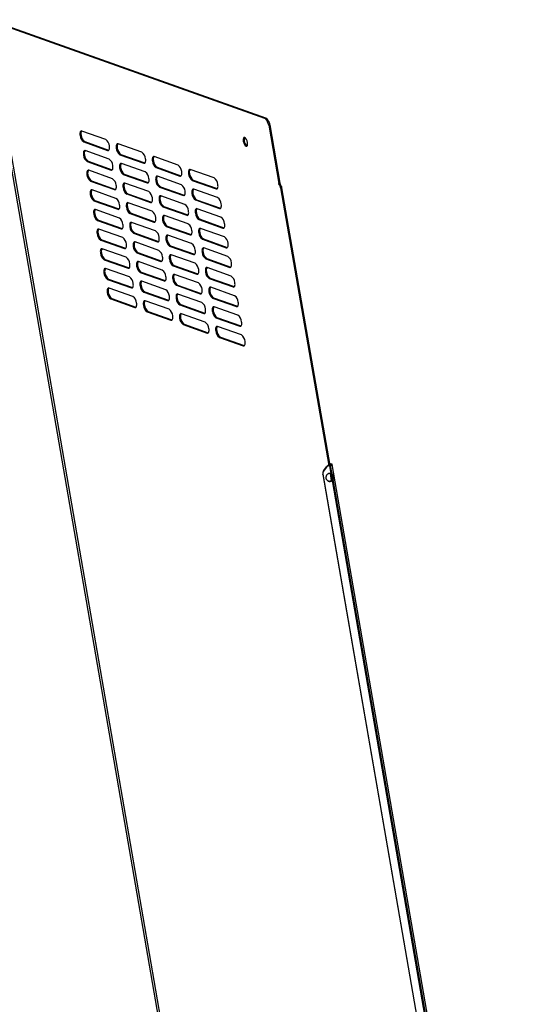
# Model space of a CAD drawing. Header units: millimetres. Extents: x -365 to 375, y -176 to 680.
# Tile 4 of 4: x -1 to 220, y 252 to 680. Entities that reach past the tile are written whole.
import ezdxf

# ---------------------------------------------------------------- set-up
doc = ezdxf.new("R2010")
doc.units = ezdxf.units.MM

msp = doc.modelspace()

# ---------------------------------------------------------------- linework, layer by layer
at = {"color": 7, "linetype": 'Continuous', "lineweight": 25}
for p, q in [((-15.37, 680.07), (70, 187.11)), ((71.07, 187.19), (-14.3, 680.15)), ((-14.3, 680.15), (105.99, 637.55)), ((-13.86, 680.29), (106.42, 637.69)), ((105.99, 637.55), (106.42, 637.69)), ((107.18, 636.9), (106.75, 636.76)), ((107.28, 635.84), (106.75, 636.76)), ((107.18, 636.9), (107.71, 635.97)), ((107.28, 635.84), (107.71, 635.97)), ((108.22, 634.53), (107.79, 634.4)), ((107.79, 634.4), (112.18, 609.03)), ((108.22, 634.53), (112.61, 609.17)), ((26.17, 630.07), (25.73, 629.94)), ((36.89, 628.21), (26.5, 631.89)), ((27.76, 627.28), (27.32, 627.15)), ((27.32, 627.15), (37.71, 623.47)), ((27.76, 627.28), (38.14, 623.61)), ((52.61, 622.64), (42.22, 626.32)), ((97.12, 627.64), (96.68, 627.5)), ((27.64, 621.54), (27.21, 621.4)), ((38.37, 619.68), (27.98, 623.36)), ((38.14, 623.61), (37.71, 623.47)), ((38.14, 623.61), (38.24, 623.58)), ((41.89, 624.5), (41.45, 624.37)), ((43.48, 621.72), (43.04, 621.58)), ((43.04, 621.58), (53.43, 617.9)), ((43.48, 621.72), (53.86, 618.04)), ((68.33, 617.07), (57.95, 620.75)), ((29.23, 618.75), (28.8, 618.62)), ((28.8, 618.62), (39.19, 614.94)), ((29.23, 618.75), (39.62, 615.07)), ((54.09, 614.11), (43.7, 617.79)), ((53.86, 618.04), (53.43, 617.9)), ((53.86, 618.04), (53.97, 618.01)), ((57.61, 618.94), (57.18, 618.8)), ((29.12, 613.01), (28.69, 612.87)), ((39.84, 611.15), (29.46, 614.82)), ((39.62, 615.07), (39.19, 614.94)), ((39.62, 615.07), (39.72, 615.05)), ((43.36, 615.97), (42.93, 615.84)), ((44.96, 613.18), (44.52, 613.05)), ((44.52, 613.05), (54.91, 609.37)), ((44.96, 613.18), (55.34, 609.51)), ((59.2, 616.15), (58.77, 616.01)), ((58.77, 616.01), (69.15, 612.33)), ((59.2, 616.15), (69.59, 612.47)), ((69.81, 608.54), (59.42, 612.22)), ((69.59, 612.47), (69.15, 612.33)), ((69.59, 612.47), (69.69, 612.44)), ((73.33, 613.37), (72.9, 613.23)), ((84.05, 611.51), (73.67, 615.19)), ((30.71, 610.22), (30.28, 610.08)), ((30.28, 610.08), (40.66, 606.41)), ((30.71, 610.22), (41.1, 606.54)), ((55.57, 605.58), (45.18, 609.26)), ((55.34, 609.51), (54.91, 609.37)), ((55.34, 609.51), (55.44, 609.48)), ((59.09, 610.4), (58.65, 610.27)), ((74.92, 610.58), (74.49, 610.45)), ((74.49, 610.45), (84.87, 606.77)), ((74.92, 610.58), (85.31, 606.9)), ((112.18, 609.03), (112.61, 609.17)), ((112.87, 608.45), (112.43, 608.31)), ((112.43, 608.31), (112.7, 607.85)), ((112.7, 607.85), (113.13, 607.99)), ((112.87, 608.45), (113.13, 607.99)), ((30.6, 604.48), (30.16, 604.34)), ((41.32, 602.61), (30.93, 606.29)), ((41.1, 606.54), (40.66, 606.41)), ((41.1, 606.54), (41.2, 606.51)), ((44.84, 607.44), (44.41, 607.3)), ((46.43, 604.65), (46, 604.52)), ((46, 604.52), (56.39, 600.84)), ((46.43, 604.65), (56.82, 600.97)), ((60.68, 607.62), (60.24, 607.48)), ((60.24, 607.48), (70.63, 603.8)), ((60.68, 607.62), (71.06, 603.94)), ((71.29, 600.01), (60.9, 603.69)), ((71.06, 603.94), (70.63, 603.8)), ((71.06, 603.94), (71.17, 603.91)), ((74.81, 604.84), (74.37, 604.7)), ((85.53, 602.97), (75.14, 606.65)), ((85.31, 606.9), (84.87, 606.77)), ((85.31, 606.9), (85.41, 606.87)), ((113.39, 607.27), (112.95, 607.13)), ((112.95, 607.13), (133.84, 486.49)), ((113.39, 607.27), (134.29, 486.57)), ((32.19, 601.69), (31.76, 601.55)), ((31.76, 601.55), (42.14, 597.87)), ((32.19, 601.69), (42.58, 598.01)), ((57.04, 597.05), (46.66, 600.72)), ((56.82, 600.97), (56.39, 600.84)), ((56.82, 600.97), (56.92, 600.95)), ((60.56, 601.87), (60.13, 601.74)), ((76.4, 602.05), (75.97, 601.91)), ((75.97, 601.91), (86.35, 598.23)), ((76.4, 602.05), (86.79, 598.37)), ((32.08, 595.94), (31.64, 595.81)), ((42.8, 594.08), (32.41, 597.76)), ((42.58, 598.01), (42.14, 597.87)), ((42.58, 598.01), (42.68, 597.98)), ((46.32, 598.91), (45.89, 598.77)), ((47.91, 596.12), (47.48, 595.98)), ((47.48, 595.98), (57.86, 592.31)), ((47.91, 596.12), (58.3, 592.44)), ((62.15, 599.08), (61.72, 598.95)), ((61.72, 598.95), (72.11, 595.27)), ((62.15, 599.08), (72.54, 595.41)), ((72.76, 591.48), (62.38, 595.16)), ((72.54, 595.41), (72.11, 595.27)), ((72.54, 595.41), (72.64, 595.38)), ((76.29, 596.3), (75.85, 596.17)), ((87.01, 594.44), (76.62, 598.12)), ((86.79, 598.37), (86.35, 598.23)), ((86.79, 598.37), (86.89, 598.34)), ((33.67, 593.16), (33.23, 593.02)), ((33.23, 593.02), (43.62, 589.34)), ((33.67, 593.16), (44.05, 589.48)), ((58.52, 588.51), (48.13, 592.19)), ((58.3, 592.44), (57.86, 592.31)), ((58.3, 592.44), (58.4, 592.41)), ((62.04, 593.34), (61.61, 593.2)), ((77.88, 593.52), (77.44, 593.38)), ((77.44, 593.38), (87.83, 589.7)), ((77.88, 593.52), (88.26, 589.84)), ((33.55, 587.41), (33.12, 587.28)), ((44.28, 585.55), (33.89, 589.23)), ((44.05, 589.48), (43.62, 589.34)), ((44.05, 589.48), (44.15, 589.45)), ((47.8, 590.38), (47.36, 590.24)), ((49.39, 587.59), (48.95, 587.45)), ((48.95, 587.45), (59.34, 583.77)), ((49.39, 587.59), (59.77, 583.91)), ((63.63, 590.55), (63.2, 590.42)), ((63.2, 590.42), (73.59, 586.74)), ((63.63, 590.55), (74.02, 586.87)), ((74.24, 582.95), (63.86, 586.62)), ((74.02, 586.87), (73.59, 586.74)), ((74.02, 586.87), (74.12, 586.85)), ((77.76, 587.77), (77.33, 587.64)), ((88.49, 585.91), (78.1, 589.59)), ((88.26, 589.84), (87.83, 589.7)), ((88.26, 589.84), (88.36, 589.81)), ((35.14, 584.62), (34.71, 584.49)), ((34.71, 584.49), (45.1, 580.81)), ((35.14, 584.62), (45.53, 580.95)), ((60, 579.98), (49.61, 583.66)), ((59.77, 583.91), (59.34, 583.77)), ((59.77, 583.91), (59.88, 583.88)), ((63.52, 584.81), (63.09, 584.67)), ((79.35, 584.98), (78.92, 584.85)), ((78.92, 584.85), (89.31, 581.17)), ((79.35, 584.98), (89.74, 581.31)), ((35.03, 578.88), (34.6, 578.74)), ((45.75, 577.02), (35.37, 580.7)), ((45.53, 580.95), (45.1, 580.81)), ((45.53, 580.95), (45.63, 580.92)), ((49.27, 581.84), (48.84, 581.71)), ((50.87, 579.06), (50.43, 578.92)), ((50.43, 578.92), (60.82, 575.24)), ((50.87, 579.06), (61.25, 575.38)), ((65.11, 582.02), (64.68, 581.88)), ((64.68, 581.88), (75.06, 578.21)), ((65.11, 582.02), (75.5, 578.34)), ((75.72, 574.41), (65.33, 578.09)), ((75.5, 578.34), (75.06, 578.21)), ((75.5, 578.34), (75.6, 578.31)), ((79.24, 579.24), (78.81, 579.11)), ((89.96, 577.38), (79.58, 581.06)), ((89.74, 581.31), (89.31, 581.17)), ((89.74, 581.31), (89.84, 581.28)), ((36.62, 576.09), (36.19, 575.96)), ((36.19, 575.96), (46.57, 572.28)), ((36.62, 576.09), (47.01, 572.41)), ((61.48, 571.45), (51.09, 575.13)), ((61.25, 575.38), (60.82, 575.24)), ((61.25, 575.38), (61.35, 575.35)), ((65, 576.28), (64.56, 576.14)), ((80.83, 576.45), (80.4, 576.32)), ((80.4, 576.32), (90.78, 572.64)), ((80.83, 576.45), (91.22, 572.77)), ((36.51, 570.35), (36.07, 570.21)), ((47.23, 568.49), (36.84, 572.16)), ((47.01, 572.41), (46.57, 572.28)), ((47.01, 572.41), (47.11, 572.39)), ((50.75, 573.31), (50.32, 573.18)), ((52.34, 570.52), (51.91, 570.39)), ((51.91, 570.39), (62.3, 566.71)), ((52.34, 570.52), (62.73, 566.85)), ((66.59, 573.49), (66.15, 573.35)), ((66.15, 573.35), (76.54, 569.67)), ((66.59, 573.49), (76.97, 569.81)), ((77.2, 565.88), (66.81, 569.56)), ((76.97, 569.81), (76.54, 569.67)), ((76.97, 569.81), (77.07, 569.78)), ((80.72, 570.71), (80.28, 570.57)), ((91.44, 568.85), (81.05, 572.53)), ((91.22, 572.77), (90.78, 572.64)), ((91.22, 572.77), (91.32, 572.75)), ((38.1, 567.56), (37.67, 567.42)), ((37.67, 567.42), (48.05, 563.75)), ((38.1, 567.56), (48.49, 563.88)), ((62.95, 562.92), (52.57, 566.6)), ((62.73, 566.85), (62.3, 566.71)), ((62.73, 566.85), (62.83, 566.82)), ((66.47, 567.74), (66.04, 567.61)), ((68.06, 564.96), (67.63, 564.82)), ((68.06, 564.96), (78.45, 561.28)), ((82.31, 567.92), (81.88, 567.79)), ((81.88, 567.79), (92.26, 564.11)), ((82.31, 567.92), (92.69, 564.24)), ((37.99, 561.82), (37.55, 561.68)), ((48.71, 559.95), (38.32, 563.63)), ((48.49, 563.88), (48.05, 563.75)), ((48.49, 563.88), (48.59, 563.85)), ((52.23, 564.78), (51.8, 564.64)), ((53.82, 561.99), (53.39, 561.86)), ((53.39, 561.86), (63.77, 558.18)), ((53.82, 561.99), (64.21, 558.31)), ((67.63, 564.82), (78.02, 561.14)), ((78.67, 557.35), (68.29, 561.03)), ((78.45, 561.28), (78.02, 561.14)), ((78.45, 561.28), (78.55, 561.25)), ((82.2, 562.18), (81.76, 562.04)), ((92.92, 560.31), (82.53, 563.99)), ((92.69, 564.24), (92.26, 564.11)), ((92.69, 564.24), (92.8, 564.21)), ((39.58, 559.03), (39.14, 558.89)), ((39.14, 558.89), (49.53, 555.21)), ((39.58, 559.03), (49.96, 555.35)), ((64.43, 554.39), (54.04, 558.06)), ((64.21, 558.31), (63.77, 558.18)), ((64.21, 558.31), (64.31, 558.29)), ((67.95, 559.21), (67.52, 559.08)), ((69.54, 556.42), (69.11, 556.29)), ((69.54, 556.42), (79.93, 552.75)), ((83.79, 559.39), (83.35, 559.25)), ((83.35, 559.25), (93.74, 555.57)), ((83.79, 559.39), (94.17, 555.71)), ((49.96, 555.35), (49.53, 555.21)), ((49.96, 555.35), (50.06, 555.32)), ((53.71, 556.25), (53.27, 556.11)), ((55.3, 553.46), (54.86, 553.32)), ((54.86, 553.32), (65.25, 549.65)), ((55.3, 553.46), (65.68, 549.78)), ((69.11, 556.29), (79.5, 552.61)), ((80.15, 548.82), (69.77, 552.5)), ((79.93, 552.75), (79.5, 552.61)), ((79.93, 552.75), (80.03, 552.72)), ((83.67, 553.64), (83.24, 553.51)), ((94.4, 551.78), (84.01, 555.46)), ((94.17, 555.71), (93.74, 555.57)), ((94.17, 555.71), (94.27, 555.68)), ((65.68, 549.78), (65.25, 549.65)), ((65.68, 549.78), (65.79, 549.75)), ((69.43, 550.68), (69, 550.54)), ((71.02, 547.89), (70.59, 547.76)), ((71.02, 547.89), (81.41, 544.21)), ((85.26, 550.86), (84.83, 550.72)), ((84.83, 550.72), (95.22, 547.04)), ((85.26, 550.86), (95.65, 547.18)), ((70.59, 547.76), (80.97, 544.08)), ((81.41, 544.21), (80.97, 544.08)), ((81.41, 544.21), (81.51, 544.19)), ((85.15, 545.11), (84.72, 544.98)), ((95.87, 543.25), (85.49, 546.93)), ((95.65, 547.18), (95.22, 547.04)), ((95.65, 547.18), (95.75, 547.15)), ((86.74, 542.32), (86.31, 542.19)), ((86.31, 542.19), (96.69, 538.51)), ((86.74, 542.32), (97.13, 538.65)), ((97.13, 538.65), (96.69, 538.51)), ((97.13, 538.65), (97.23, 538.62)), ((131.6, 484.21), (132.88, 485.97)), ((131.6, 484.21), (131.64, 484.08)), ((132.92, 485.84), (131.64, 484.08)), ((132.92, 485.84), (132.88, 485.97)), ((134.15, 486.54), (133.66, 486.45)), ((133.66, 486.45), (133.7, 486.32)), ((134.19, 486.41), (133.7, 486.32)), ((134.13, 487.49), (135.21, 487.11)), ((134.15, 486.54), (134.19, 486.41)), ((134.18, 487.18), (134.78, 486.97)), ((134.19, 486.41), (134.79, 482.94)), ((135.36, 482.75), (134.7, 486.54)), ((134.78, 486.97), (135.21, 487.11)), ((134.78, 486.97), (134.81, 486.81)), ((219.8, -0.58), (135.37, 486.98)), ((131.29, 482.63), (131.26, 482.76)), ((131.26, 482.76), (214.59, 1.52)), ((131.29, 482.63), (214.63, 1.39)), ((134.45, 482.99), (134.98, 479.91)), ((135.36, 482.75), (134.79, 482.94)), ((134.93, 482.83), (135.39, 480.22)), ((135.27, 480.07), (135.54, 480.43)), ((135.27, 480.07), (135.31, 479.94)), ((135.31, 479.94), (135.77, 480.35)), ((135.31, 479.94), (217.41, 5.81)), ((135.66, 481.79), (136.1, 481.8)), ((217.98, 5.62), (135.77, 480.35))]:
    msp.add_line(p, q, dxfattribs=at)
at = {"color": 7, "linetype": 'Continuous', "lineweight": 25, "flags": 128}
for points in [[(26.5, 631.89), (26.28, 631.92), (26.08, 631.87), (25.92, 631.72), (25.79, 631.49), (25.7, 631.18), (25.67, 630.81), (25.67, 630.39), (25.73, 629.94)], [(37.71, 623.47), (37.93, 623.43), (38.13, 623.49), (38.3, 623.64), (38.42, 623.87), (38.51, 624.18), (38.55, 624.55), (38.54, 624.97), (38.48, 625.42)], [(42.22, 626.32), (42, 626.36), (41.8, 626.3), (41.64, 626.15), (41.51, 625.92), (41.42, 625.61), (41.39, 625.24), (41.4, 624.82), (41.45, 624.37)], [(98.53, 626.85), (98.33, 627.58), (98.03, 628.25), (97.66, 628.76), (97.28, 629.02), (96.96, 629.01), (96.73, 628.71), (96.63, 628.18), (96.68, 627.5)], [(96.68, 627.5), (96.88, 626.77), (97.18, 626.1), (97.55, 625.59), (97.92, 625.33), (98.25, 625.34), (98.48, 625.64), (98.58, 626.17), (98.53, 626.85)], [(27.98, 623.36), (27.76, 623.39), (27.56, 623.34), (27.39, 623.19), (27.27, 622.96), (27.18, 622.65), (27.14, 622.28), (27.15, 621.86), (27.21, 621.4)], [(57.95, 620.75), (57.72, 620.79), (57.53, 620.73), (57.36, 620.59), (57.23, 620.35), (57.15, 620.05), (57.11, 619.68), (57.12, 619.26), (57.18, 618.8)], [(39.19, 614.94), (39.41, 614.9), (39.61, 614.96), (39.77, 615.11), (39.9, 615.34), (39.99, 615.64), (40.02, 616.01), (40.01, 616.44), (39.96, 616.89)], [(43.7, 617.79), (43.48, 617.82), (43.28, 617.77), (43.11, 617.62), (42.99, 617.39), (42.9, 617.08), (42.86, 616.71), (42.87, 616.29), (42.93, 615.84)], [(53.43, 617.9), (53.65, 617.87), (53.85, 617.92), (54.02, 618.07), (54.15, 618.3), (54.23, 618.61), (54.27, 618.98), (54.26, 619.4), (54.2, 619.85)], [(29.46, 614.82), (29.23, 614.86), (29.04, 614.8), (28.87, 614.66), (28.74, 614.43), (28.66, 614.12), (28.62, 613.75), (28.63, 613.33), (28.69, 612.87)], [(59.42, 612.22), (59.2, 612.26), (59, 612.2), (58.84, 612.05), (58.71, 611.82), (58.62, 611.52), (58.59, 611.14), (58.6, 610.72), (58.65, 610.27)], [(69.15, 612.33), (69.38, 612.3), (69.57, 612.35), (69.74, 612.5), (69.87, 612.73), (69.95, 613.04), (69.99, 613.41), (69.98, 613.83), (69.92, 614.29)], [(73.67, 615.19), (73.44, 615.22), (73.25, 615.16), (73.08, 615.02), (72.95, 614.79), (72.87, 614.48), (72.83, 614.11), (72.84, 613.69), (72.9, 613.23)], [(40.66, 606.41), (40.89, 606.37), (41.09, 606.43), (41.25, 606.57), (41.38, 606.8), (41.46, 607.11), (41.5, 607.48), (41.49, 607.9), (41.43, 608.36)], [(45.18, 609.26), (44.96, 609.29), (44.76, 609.24), (44.59, 609.09), (44.46, 608.86), (44.38, 608.55), (44.34, 608.18), (44.35, 607.76), (44.41, 607.3)], [(54.91, 609.37), (55.13, 609.33), (55.33, 609.39), (55.5, 609.54), (55.62, 609.77), (55.71, 610.08), (55.75, 610.45), (55.74, 610.87), (55.68, 611.32)], [(84.87, 606.77), (85.1, 606.73), (85.3, 606.79), (85.46, 606.93), (85.59, 607.17), (85.67, 607.47), (85.71, 607.84), (85.7, 608.26), (85.64, 608.72)], [(30.93, 606.29), (30.71, 606.33), (30.51, 606.27), (30.35, 606.13), (30.22, 605.89), (30.14, 605.59), (30.1, 605.22), (30.11, 604.79), (30.16, 604.34)], [(60.9, 603.69), (60.68, 603.72), (60.48, 603.67), (60.31, 603.52), (60.19, 603.29), (60.1, 602.98), (60.06, 602.61), (60.07, 602.19), (60.13, 601.74)], [(70.63, 603.8), (70.85, 603.77), (71.05, 603.82), (71.22, 603.97), (71.34, 604.2), (71.43, 604.51), (71.47, 604.88), (71.46, 605.3), (71.4, 605.75)], [(75.14, 606.65), (74.92, 606.69), (74.72, 606.63), (74.56, 606.49), (74.43, 606.25), (74.35, 605.95), (74.31, 605.58), (74.32, 605.16), (74.37, 604.7)], [(42.14, 597.87), (42.36, 597.84), (42.56, 597.89), (42.73, 598.04), (42.86, 598.27), (42.94, 598.58), (42.98, 598.95), (42.97, 599.37), (42.91, 599.83)], [(46.66, 600.72), (46.43, 600.76), (46.24, 600.7), (46.07, 600.56), (45.94, 600.33), (45.86, 600.02), (45.82, 599.65), (45.83, 599.23), (45.89, 598.77)], [(56.39, 600.84), (56.61, 600.8), (56.81, 600.86), (56.97, 601.01), (57.1, 601.24), (57.19, 601.54), (57.22, 601.92), (57.21, 602.34), (57.16, 602.79)], [(86.35, 598.23), (86.57, 598.2), (86.77, 598.26), (86.94, 598.4), (87.07, 598.63), (87.15, 598.94), (87.19, 599.31), (87.18, 599.73), (87.12, 600.19)], [(32.41, 597.76), (32.19, 597.8), (31.99, 597.74), (31.83, 597.59), (31.7, 597.36), (31.61, 597.05), (31.58, 596.68), (31.58, 596.26), (31.64, 595.81)], [(62.38, 595.16), (62.16, 595.19), (61.96, 595.14), (61.79, 594.99), (61.66, 594.76), (61.58, 594.45), (61.54, 594.08), (61.55, 593.66), (61.61, 593.2)], [(72.11, 595.27), (72.33, 595.23), (72.53, 595.29), (72.69, 595.44), (72.82, 595.67), (72.91, 595.98), (72.95, 596.35), (72.94, 596.77), (72.88, 597.22)], [(76.62, 598.12), (76.4, 598.16), (76.2, 598.1), (76.04, 597.95), (75.91, 597.72), (75.82, 597.42), (75.78, 597.04), (75.79, 596.62), (75.85, 596.17)], [(43.62, 589.34), (43.84, 589.31), (44.04, 589.36), (44.21, 589.51), (44.33, 589.74), (44.42, 590.05), (44.46, 590.42), (44.45, 590.84), (44.39, 591.29)], [(48.13, 592.19), (47.91, 592.23), (47.71, 592.17), (47.55, 592.03), (47.42, 591.79), (47.33, 591.49), (47.3, 591.12), (47.31, 590.69), (47.36, 590.24)], [(57.86, 592.31), (58.09, 592.27), (58.28, 592.33), (58.45, 592.47), (58.58, 592.7), (58.66, 593.01), (58.7, 593.38), (58.69, 593.8), (58.63, 594.26)], [(87.83, 589.7), (88.05, 589.67), (88.25, 589.72), (88.42, 589.87), (88.54, 590.1), (88.63, 590.41), (88.67, 590.78), (88.66, 591.2), (88.6, 591.65)], [(33.89, 589.23), (33.67, 589.26), (33.47, 589.21), (33.3, 589.06), (33.18, 588.83), (33.09, 588.52), (33.05, 588.15), (33.06, 587.73), (33.12, 587.28)], [(63.86, 586.62), (63.63, 586.66), (63.43, 586.6), (63.27, 586.46), (63.14, 586.23), (63.06, 585.92), (63.02, 585.55), (63.03, 585.13), (63.09, 584.67)], [(73.59, 586.74), (73.81, 586.7), (74.01, 586.76), (74.17, 586.91), (74.3, 587.14), (74.38, 587.44), (74.42, 587.82), (74.41, 588.24), (74.36, 588.69)], [(78.1, 589.59), (77.88, 589.63), (77.68, 589.57), (77.51, 589.42), (77.39, 589.19), (77.3, 588.88), (77.26, 588.51), (77.27, 588.09), (77.33, 587.64)], [(45.1, 580.81), (45.32, 580.77), (45.52, 580.83), (45.68, 580.98), (45.81, 581.21), (45.9, 581.52), (45.93, 581.89), (45.92, 582.31), (45.87, 582.76)], [(49.61, 583.66), (49.39, 583.7), (49.19, 583.64), (49.02, 583.49), (48.9, 583.26), (48.81, 582.95), (48.77, 582.58), (48.78, 582.16), (48.84, 581.71)], [(59.34, 583.77), (59.56, 583.74), (59.76, 583.79), (59.93, 583.94), (60.06, 584.17), (60.14, 584.48), (60.18, 584.85), (60.17, 585.27), (60.11, 585.73)], [(89.31, 581.17), (89.53, 581.13), (89.73, 581.19), (89.89, 581.34), (90.02, 581.57), (90.11, 581.88), (90.14, 582.25), (90.13, 582.67), (90.08, 583.12)], [(35.37, 580.7), (35.14, 580.73), (34.95, 580.68), (34.78, 580.53), (34.65, 580.3), (34.57, 579.99), (34.53, 579.62), (34.54, 579.2), (34.6, 578.74)], [(65.33, 578.09), (65.11, 578.13), (64.91, 578.07), (64.75, 577.93), (64.62, 577.69), (64.53, 577.39), (64.5, 577.02), (64.51, 576.6), (64.56, 576.14)], [(75.06, 578.21), (75.29, 578.17), (75.48, 578.23), (75.65, 578.37), (75.78, 578.61), (75.86, 578.91), (75.9, 579.28), (75.89, 579.7), (75.83, 580.16)], [(79.58, 581.06), (79.35, 581.09), (79.16, 581.04), (78.99, 580.89), (78.86, 580.66), (78.78, 580.35), (78.74, 579.98), (78.75, 579.56), (78.81, 579.11)], [(46.57, 572.28), (46.8, 572.24), (47, 572.3), (47.16, 572.45), (47.29, 572.68), (47.37, 572.98), (47.41, 573.35), (47.4, 573.78), (47.34, 574.23)], [(51.09, 575.13), (50.87, 575.16), (50.67, 575.11), (50.5, 574.96), (50.37, 574.73), (50.29, 574.42), (50.25, 574.05), (50.26, 573.63), (50.32, 573.18)], [(60.82, 575.24), (61.04, 575.21), (61.24, 575.26), (61.41, 575.41), (61.53, 575.64), (61.62, 575.95), (61.66, 576.32), (61.65, 576.74), (61.59, 577.19)], [(90.78, 572.64), (91.01, 572.6), (91.2, 572.66), (91.37, 572.81), (91.5, 573.04), (91.58, 573.34), (91.62, 573.72), (91.61, 574.14), (91.55, 574.59)], [(36.84, 572.16), (36.62, 572.2), (36.42, 572.14), (36.26, 572), (36.13, 571.77), (36.05, 571.46), (36.01, 571.09), (36.02, 570.67), (36.07, 570.21)], [(66.81, 569.56), (66.59, 569.6), (66.39, 569.54), (66.22, 569.39), (66.1, 569.16), (66.01, 568.86), (65.97, 568.48), (65.98, 568.06), (66.04, 567.61)], [(76.54, 569.67), (76.76, 569.64), (76.96, 569.7), (77.13, 569.84), (77.25, 570.07), (77.34, 570.38), (77.38, 570.75), (77.37, 571.17), (77.31, 571.63)], [(81.05, 572.53), (80.83, 572.56), (80.63, 572.5), (80.47, 572.36), (80.34, 572.13), (80.26, 571.82), (80.22, 571.45), (80.23, 571.03), (80.28, 570.57)], [(48.05, 563.75), (48.27, 563.71), (48.47, 563.77), (48.64, 563.91), (48.77, 564.14), (48.85, 564.45), (48.89, 564.82), (48.88, 565.24), (48.82, 565.7)], [(52.57, 566.6), (52.34, 566.63), (52.15, 566.58), (51.98, 566.43), (51.85, 566.2), (51.77, 565.89), (51.73, 565.52), (51.74, 565.1), (51.8, 564.64)], [(62.3, 566.71), (62.52, 566.67), (62.72, 566.73), (62.88, 566.88), (63.01, 567.11), (63.1, 567.42), (63.13, 567.79), (63.12, 568.21), (63.07, 568.66)], [(92.26, 564.11), (92.48, 564.07), (92.68, 564.13), (92.85, 564.27), (92.98, 564.51), (93.06, 564.81), (93.1, 565.18), (93.09, 565.6), (93.03, 566.06)], [(38.32, 563.63), (38.1, 563.67), (37.9, 563.61), (37.74, 563.47), (37.61, 563.23), (37.52, 562.93), (37.48, 562.56), (37.49, 562.13), (37.55, 561.68)], [(68.29, 561.03), (68.07, 561.06), (67.87, 561.01), (67.7, 560.86), (67.57, 560.63), (67.49, 560.32), (67.45, 559.95), (67.46, 559.53), (67.52, 559.08)], [(78.02, 561.14), (78.24, 561.11), (78.44, 561.16), (78.6, 561.31), (78.73, 561.54), (78.82, 561.85), (78.85, 562.22), (78.85, 562.64), (78.79, 563.09)], [(82.53, 563.99), (82.31, 564.03), (82.11, 563.97), (81.95, 563.83), (81.82, 563.59), (81.73, 563.29), (81.69, 562.92), (81.7, 562.5), (81.76, 562.04)], [(49.53, 555.21), (49.75, 555.18), (49.95, 555.23), (50.12, 555.38), (50.24, 555.61), (50.33, 555.92), (50.37, 556.29), (50.36, 556.71), (50.3, 557.17)], [(54.04, 558.06), (53.82, 558.1), (53.62, 558.04), (53.46, 557.9), (53.33, 557.67), (53.24, 557.36), (53.21, 556.99), (53.22, 556.57), (53.27, 556.11)], [(63.77, 558.18), (64, 558.14), (64.19, 558.2), (64.36, 558.35), (64.49, 558.58), (64.57, 558.88), (64.61, 559.26), (64.6, 559.68), (64.54, 560.13)], [(93.74, 555.57), (93.96, 555.54), (94.16, 555.6), (94.33, 555.74), (94.45, 555.97), (94.54, 556.28), (94.58, 556.65), (94.57, 557.07), (94.51, 557.53)], [(69.77, 552.5), (69.54, 552.53), (69.34, 552.48), (69.18, 552.33), (69.05, 552.1), (68.97, 551.79), (68.93, 551.42), (68.94, 551), (69, 550.54)], [(79.5, 552.61), (79.72, 552.57), (79.92, 552.63), (80.08, 552.78), (80.21, 553.01), (80.29, 553.32), (80.33, 553.69), (80.32, 554.11), (80.27, 554.56)], [(84.01, 555.46), (83.79, 555.5), (83.59, 555.44), (83.42, 555.29), (83.3, 555.06), (83.21, 554.76), (83.17, 554.38), (83.18, 553.96), (83.24, 553.51)], [(65.25, 549.65), (65.47, 549.61), (65.67, 549.67), (65.84, 549.81), (65.97, 550.04), (66.05, 550.35), (66.09, 550.72), (66.08, 551.14), (66.02, 551.6)], [(95.22, 547.04), (95.44, 547.01), (95.64, 547.06), (95.8, 547.21), (95.93, 547.44), (96.02, 547.75), (96.05, 548.12), (96.04, 548.54), (95.99, 548.99)], [(80.97, 544.08), (81.2, 544.04), (81.39, 544.1), (81.56, 544.25), (81.69, 544.48), (81.77, 544.78), (81.81, 545.16), (81.8, 545.58), (81.74, 546.03)], [(85.49, 546.93), (85.26, 546.97), (85.07, 546.91), (84.9, 546.76), (84.77, 546.53), (84.69, 546.22), (84.65, 545.85), (84.66, 545.43), (84.72, 544.98)], [(96.69, 538.51), (96.92, 538.47), (97.11, 538.53), (97.28, 538.68), (97.41, 538.91), (97.49, 539.22), (97.53, 539.59), (97.52, 540.01), (97.46, 540.46)]]:
    msp.add_lwpolyline(points, dxfattribs=at)
at = {"color": 7, "linetype": 'Continuous', "lineweight": 25}
for centre, radius, start, end in [((105.21, 636.03), 1.71, 25.1871, 62.7554), ((103.31, 633.63), 4.54, 9.8067, 29.1427), ((29.53, 630.26), 3.81, 184.8074, 234.6071), ((28.26, 630.74), 2.2, 147.6891, 197.7683), ((29.96, 630.39), 3.81, 184.8074, 234.6071), ((34.68, 625.1), 3.81, 4.8074, 54.6071), ((43.98, 625.17), 2.2, 147.6891, 197.7683), ((98.84, 628.16), 1.8, 151.1359, 196.9998), ((99.66, 627.65), 2.55, 180.4084, 239.7282), ((31.01, 621.72), 3.81, 184.8074, 234.6071), ((29.73, 622.21), 2.2, 147.6891, 197.7683), ((31.44, 621.86), 3.81, 184.8074, 234.6071), ((45.25, 624.69), 3.81, 184.8074, 234.6071), ((45.69, 624.82), 3.81, 184.8074, 234.6071), ((50.4, 619.53), 3.81, 4.8074, 54.6071), ((59.7, 619.61), 2.2, 147.6891, 197.7683), ((36.16, 616.57), 3.81, 4.8074, 54.6071), ((45.46, 616.64), 2.2, 147.6891, 197.7683), ((60.97, 619.12), 3.81, 184.8074, 234.6071), ((61.41, 619.26), 3.81, 184.8074, 234.6071), ((66.12, 613.97), 3.81, 4.8074, 54.6071), ((32.49, 613.19), 3.81, 184.8074, 234.6071), ((31.21, 613.68), 2.2, 147.6891, 197.7683), ((32.92, 613.33), 3.81, 184.8074, 234.6071), ((46.73, 616.16), 3.81, 184.8074, 234.6071), ((47.16, 616.29), 3.81, 184.8074, 234.6071), ((51.88, 611), 3.81, 4.8074, 54.6071), ((61.18, 611.07), 2.2, 147.6891, 197.7683), ((76.7, 613.55), 3.81, 184.8074, 234.6071), ((75.42, 614.04), 2.2, 147.6891, 197.7683), ((77.13, 613.69), 3.81, 184.8074, 234.6071), ((37.64, 608.04), 3.81, 4.8074, 54.6071), ((46.93, 608.11), 2.2, 147.6891, 197.7683), ((62.45, 610.59), 3.81, 184.8074, 234.6071), ((62.88, 610.72), 3.81, 184.8074, 234.6071), ((67.6, 605.44), 3.81, 4.8074, 54.6071), ((81.85, 608.4), 3.81, 4.8074, 54.6071), ((114.85, 609.56), 2.27, 189.8067, 209.1427), ((110.71, 606.75), 2.27, 9.8067, 29.1427), ((33.96, 604.66), 3.81, 184.8074, 234.6071), ((32.69, 605.15), 2.2, 147.6891, 197.7683), ((34.4, 604.8), 3.81, 184.8074, 234.6071), ((48.21, 607.62), 3.81, 184.8074, 234.6071), ((48.64, 607.76), 3.81, 184.8074, 234.6071), ((53.36, 602.47), 3.81, 4.8074, 54.6071), ((62.65, 602.54), 2.2, 147.6891, 197.7683), ((78.17, 605.02), 3.81, 184.8074, 234.6071), ((76.9, 605.51), 2.2, 147.6891, 197.7683), ((78.61, 605.16), 3.81, 184.8074, 234.6071), ((39.11, 599.51), 3.81, 4.8074, 54.6071), ((48.41, 599.58), 2.2, 147.6891, 197.7683), ((63.93, 602.06), 3.81, 184.8074, 234.6071), ((64.36, 602.19), 3.81, 184.8074, 234.6071), ((69.08, 596.9), 3.81, 4.8074, 54.6071), ((83.32, 599.87), 3.81, 4.8074, 54.6071), ((35.44, 596.13), 3.81, 184.8074, 234.6071), ((34.17, 596.61), 2.2, 147.6891, 197.7683), ((35.87, 596.26), 3.81, 184.8074, 234.6071), ((49.68, 599.09), 3.81, 184.8074, 234.6071), ((50.12, 599.23), 3.81, 184.8074, 234.6071), ((54.84, 593.94), 3.81, 4.8074, 54.6071), ((64.13, 594.01), 2.2, 147.6891, 197.7683), ((79.65, 596.49), 3.81, 184.8074, 234.6071), ((78.38, 596.97), 2.2, 147.6891, 197.7683), ((80.08, 596.62), 3.81, 184.8074, 234.6071), ((40.59, 590.97), 3.81, 4.8074, 54.6071), ((49.89, 591.05), 2.2, 147.6891, 197.7683), ((65.41, 593.52), 3.81, 184.8074, 234.6071), ((65.84, 593.66), 3.81, 184.8074, 234.6071), ((70.56, 588.37), 3.81, 4.8074, 54.6071), ((84.8, 591.34), 3.81, 4.8074, 54.6071), ((36.92, 587.6), 3.81, 184.8074, 234.6071), ((35.64, 588.08), 2.2, 147.6891, 197.7683), ((37.35, 587.73), 3.81, 184.8074, 234.6071), ((51.16, 590.56), 3.81, 184.8074, 234.6071), ((51.6, 590.7), 3.81, 184.8074, 234.6071), ((56.31, 585.41), 3.81, 4.8074, 54.6071), ((65.61, 585.48), 2.2, 147.6891, 197.7683), ((81.13, 587.96), 3.81, 184.8074, 234.6071), ((79.85, 588.44), 2.2, 147.6891, 197.7683), ((81.56, 588.09), 3.81, 184.8074, 234.6071), ((42.07, 582.44), 3.81, 4.8074, 54.6071), ((51.37, 582.51), 2.2, 147.6891, 197.7683), ((66.88, 584.99), 3.81, 184.8074, 234.6071), ((67.32, 585.13), 3.81, 184.8074, 234.6071), ((72.03, 579.84), 3.81, 4.8074, 54.6071), ((86.28, 582.8), 3.81, 4.8074, 54.6071), ((38.4, 579.06), 3.81, 184.8074, 234.6071), ((37.12, 579.55), 2.2, 147.6891, 197.7683), ((38.83, 579.2), 3.81, 184.8074, 234.6071), ((52.64, 582.03), 3.81, 184.8074, 234.6071), ((53.07, 582.16), 3.81, 184.8074, 234.6071), ((57.79, 576.87), 3.81, 4.8074, 54.6071), ((67.09, 576.95), 2.2, 147.6891, 197.7683), ((82.61, 579.42), 3.81, 184.8074, 234.6071), ((81.33, 579.91), 2.2, 147.6891, 197.7683), ((83.04, 579.56), 3.81, 184.8074, 234.6071), ((43.55, 573.91), 3.81, 4.8074, 54.6071), ((52.84, 573.98), 2.2, 147.6891, 197.7683), ((68.36, 576.46), 3.81, 184.8074, 234.6071), ((68.79, 576.6), 3.81, 184.8074, 234.6071), ((73.51, 571.31), 3.81, 4.8074, 54.6071), ((87.76, 574.27), 3.81, 4.8074, 54.6071), ((39.87, 570.53), 3.81, 184.8074, 234.6071), ((38.6, 571.02), 2.2, 147.6891, 197.7683), ((40.31, 570.67), 3.81, 184.8074, 234.6071), ((54.12, 573.5), 3.81, 184.8074, 234.6071), ((54.55, 573.63), 3.81, 184.8074, 234.6071), ((59.27, 568.34), 3.81, 4.8074, 54.6071), ((68.56, 568.41), 2.2, 147.6891, 197.7683), ((84.08, 570.89), 3.81, 184.8074, 234.6071), ((82.81, 571.38), 2.2, 147.6891, 197.7683), ((84.52, 571.03), 3.81, 184.8074, 234.6071), ((45.02, 565.38), 3.81, 4.8074, 54.6071), ((54.32, 565.45), 2.2, 147.6891, 197.7683), ((69.84, 567.93), 3.81, 184.8074, 234.6071), ((70.27, 568.06), 3.81, 184.8074, 234.6071), ((74.99, 562.78), 3.81, 4.8074, 54.6071), ((89.23, 565.74), 3.81, 4.8074, 54.6071), ((41.35, 562), 3.81, 184.8074, 234.6071), ((40.08, 562.49), 2.2, 147.6891, 197.7683), ((41.78, 562.14), 3.81, 184.8074, 234.6071), ((55.59, 564.96), 3.81, 184.8074, 234.6071), ((56.03, 565.1), 3.81, 184.8074, 234.6071), ((60.75, 559.81), 3.81, 4.8074, 54.6071), ((70.04, 559.88), 2.2, 147.6891, 197.7683), ((85.56, 562.36), 3.81, 184.8074, 234.6071), ((84.29, 562.85), 2.2, 147.6891, 197.7683), ((85.99, 562.5), 3.81, 184.8074, 234.6071), ((46.5, 556.85), 3.81, 4.8074, 54.6071), ((55.8, 556.92), 2.2, 147.6891, 197.7683), ((71.32, 559.4), 3.81, 184.8074, 234.6071), ((71.75, 559.53), 3.81, 184.8074, 234.6071), ((76.47, 554.24), 3.81, 4.8074, 54.6071), ((90.71, 557.21), 3.81, 4.8074, 54.6071), ((57.07, 556.43), 3.81, 184.8074, 234.6071), ((57.51, 556.57), 3.81, 184.8074, 234.6071), ((62.22, 551.28), 3.81, 4.8074, 54.6071), ((71.52, 551.35), 2.2, 147.6891, 197.7683), ((87.04, 553.83), 3.81, 184.8074, 234.6071), ((85.76, 554.31), 2.2, 147.6891, 197.7683), ((87.47, 553.96), 3.81, 184.8074, 234.6071), ((72.79, 550.86), 3.81, 184.8074, 234.6071), ((73.23, 551), 3.81, 184.8074, 234.6071), ((77.94, 545.71), 3.81, 4.8074, 54.6071), ((92.19, 548.68), 3.81, 4.8074, 54.6071), ((88.52, 545.3), 3.81, 184.8074, 234.6071), ((87.24, 545.78), 2.2, 147.6891, 197.7683), ((88.95, 545.43), 3.81, 184.8074, 234.6071), ((93.67, 540.14), 3.81, 4.8074, 54.6071), ((133.14, 483.08), 1.91, 143.6846, 189.5611), ((133.87, 485.24), 1.23, 100.2219, 143.7923), ((134.33, 481.24), 1.76, 75.002, 188.129), ((134.29, 481.33), 1.73, 191.561, 306.1103), ((134.25, 481.48), 1.74, 200.5913, 305.9517)]:
    msp.add_arc(centre, radius, start, end, dxfattribs=at)
for points, knots in [([(106.42, 637.69), (106.57, 637.61), (106.83, 637.46), (107.08, 637.07), (107.18, 636.9)], [0, 0, 0, 0, 0.55924, 1, 1, 1, 1]), ([(107.71, 635.97), (107.84, 635.72), (108.06, 635.27), (108.17, 634.76), (108.22, 634.53)], [0, 0, 0, 0, 0.55924, 1, 1, 1, 1]), ([(131.64, 484.08), (131.49, 483.82), (131.24, 483.36), (131.28, 482.85), (131.29, 482.63)], [0, 0, 0, 0, 0.55924, 1, 1, 1, 1]), ([(134.15, 486.54), (134.21, 486.56), (134.32, 486.58), (134.42, 486.61), (134.46, 486.62)], [0, 0, 0, 0, 0.55978, 1, 1, 1, 1]), ([(134.19, 486.41), (134.29, 486.43), (134.47, 486.47), (134.63, 486.52), (134.7, 486.54)], [0, 0, 0, 0, 0.559775, 1, 1, 1, 1]), ([(135.66, 481.79), (135.61, 482), (135.54, 482.31), (135.35, 482.63), (135.2, 482.76), (135.12, 482.83)], [0, 0, 0, 0, 0.48552, 0.735455, 1, 1, 1, 1]), ([(136.1, 481.8), (136.08, 481.91), (136.03, 482.12), (135.9, 482.38), (135.69, 482.59), (135.47, 482.69), (135.36, 482.75)], [0, 0, 0, 0, 0.218949, 0.44835, 0.704743, 1, 1, 1, 1]), ([(135.54, 480.43), (135.58, 480.54), (135.68, 480.75), (135.73, 481.22), (135.69, 481.56), (135.66, 481.79)], [0, 0, 0, 0, 0.254722, 0.500556, 1, 1, 1, 1]), ([(135.77, 480.35), (135.85, 480.46), (136.01, 480.67), (136.12, 481.05), (136.15, 481.44), (136.12, 481.68), (136.1, 481.8)], [0, 0, 0, 0, 0.270252, 0.522976, 0.763731, 1, 1, 1, 1])]:
    msp.add_open_spline(points, degree=3, knots=knots, dxfattribs=at)
for points in [[(112.43, 608.31), (112.41, 608.37), (112.35, 608.48), (112.28, 608.66), (112.22, 608.85), (112.19, 608.97), (112.18, 609.03)], [(113.13, 607.99), (113.16, 607.93), (113.22, 607.83), (113.29, 607.65), (113.35, 607.46), (113.37, 607.33), (113.39, 607.27)], [(133.7, 486.32), (133.62, 486.3), (133.47, 486.27), (133.26, 486.16), (133.07, 486.02), (132.97, 485.9), (132.92, 485.84)], [(134.46, 486.62), (134.55, 486.65), (134.72, 486.71), (134.86, 486.81), (134.9, 486.91), (134.82, 486.95), (134.78, 486.97)], [(134.7, 486.54), (134.84, 486.59), (135.11, 486.69), (135.34, 486.85), (135.4, 487.01), (135.27, 487.07), (135.21, 487.11)]]:
    msp.add_open_spline(points, degree=3, dxfattribs=at)

doc.saveas('drawing.dxf')
